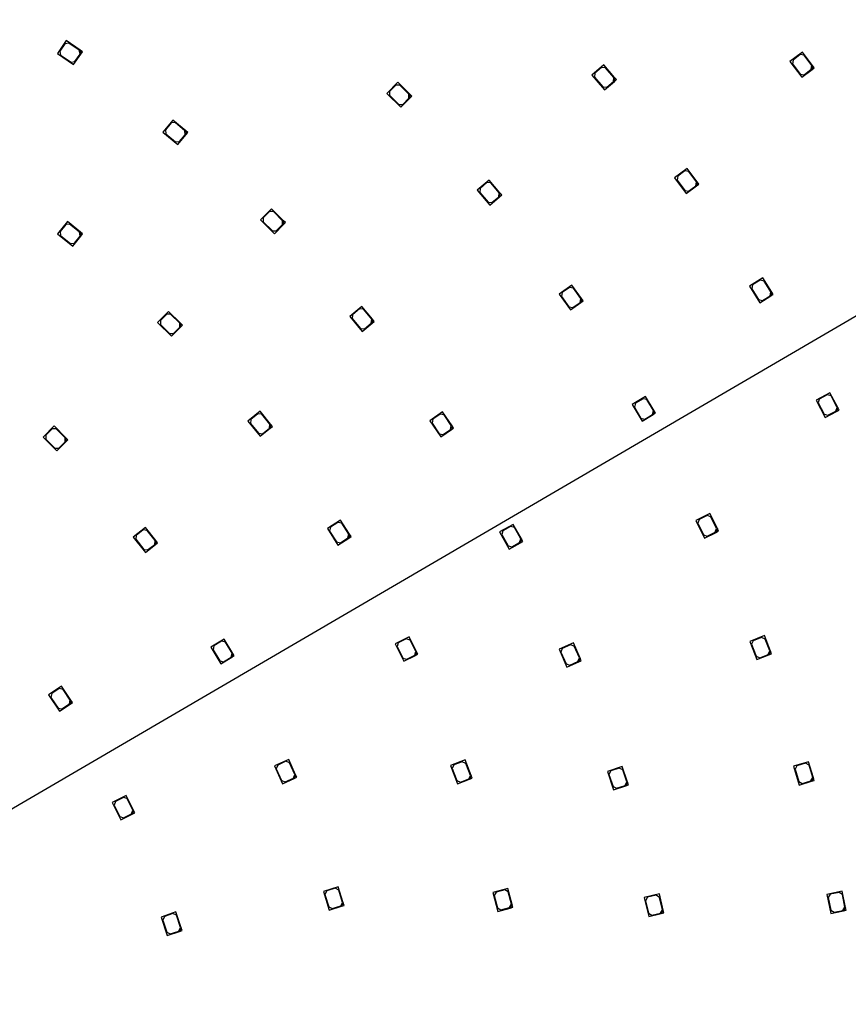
# Model space of a CAD drawing. Header units: millimetres. Extents: x 25 to 1167, y 11 to 816.
# Tile 11 of 18: x 665 to 813, y 315 to 491. Entities that reach past the tile are written whole.
import ezdxf
from ezdxf.enums import TextEntityAlignment as Align

# ---------------------------------------------------------------- set-up
doc = ezdxf.new("R2010")
doc.units = ezdxf.units.MM
doc.layers.add('Default', color=7, linetype='Continuous')
doc.layers.add('RDLED_1_2_740MM_', color=7, linetype='Continuous')
doc.styles.add('SEACAD_Arial', font='arial.ttf')
doc.dimstyles.new('ISO', dxfattribs={"dimtxt": 7.7, "dimasz": 7.7, "dimexe": 3.85, "dimexo": 0, "dimgap": 1.925, "dimtad": 1, "dimtxsty": 'SEACAD_Arial', "dimblk1": '_SE_FILLED', "dimblk2": '_SE_FILLED', "dimsah": 1, "dimcen": 3.85, "dimadec": 0, "dimazin": 0, "dimtfac": 0.5, "dimtdec": 3, "dimtmove": 0, "dimatfit": 3, "dimfxl": 1, "dimarcsym": 0})

# ---------------------------------------------------------------- blocks, each defined once
blk = doc.blocks.new('SE1')
at = {"layer": 'RDLED_1_2_740MM_', "color": 7, "linetype": 'Continuous'}
for p, q in [((673.52, 487.65), (671.94, 485.34)), ((673.27, 487.09), (672.36, 485.77)), ((673.96, 487.22), (673.27, 487.09)), ((676, 485.95), (673.52, 487.65)), ((675.86, 485.93), (673.96, 487.22)), ((671.94, 485.34), (674.83, 483.36)), ((672.36, 485.77), (672.49, 485.08)), ((672.49, 485.08), (674.39, 483.78)), ((674.83, 483.36), (676.13, 485.26)), ((675.08, 483.91), (675.99, 485.23)), ((675.99, 485.23), (675.86, 485.93)), ((676.41, 485.67), (676, 485.95)), ((676, 485.95), (676.13, 485.26)), ((676.13, 485.26), (676.41, 485.67)), ((805.27, 485.59), (803.04, 483.9)), ((804.86, 485.15), (803.58, 484.18)), ((805.56, 485.05), (804.86, 485.15)), ((807.09, 483.2), (805.27, 485.59)), ((806.95, 483.22), (805.56, 485.05)), ((674.39, 483.78), (675.08, 483.91)), ((769.7, 483.32), (767.58, 481.49)), ((769.31, 482.85), (768.1, 481.81)), ((770.02, 482.8), (769.31, 482.85)), ((771.66, 481.05), (769.7, 483.32)), ((803.04, 483.9), (805.16, 481.11)), ((803.58, 484.18), (803.49, 483.48)), ((803.49, 483.48), (804.88, 481.65)), ((806.85, 482.52), (806.95, 483.22)), ((807.09, 483.2), (806.99, 482.5)), ((806.99, 482.5), (807.39, 482.8)), ((807.39, 482.8), (807.09, 483.2)), ((767.58, 481.49), (769.86, 478.84)), ((768.1, 481.81), (768.05, 481.1)), ((768.05, 481.1), (769.55, 479.36)), ((771.52, 481.06), (770.02, 482.8)), ((771.46, 480.35), (771.52, 481.06)), ((771.66, 481.05), (771.61, 480.34)), ((771.98, 480.67), (771.66, 481.05)), ((804.88, 481.65), (805.58, 481.55)), ((805.16, 481.11), (806.99, 482.5)), ((805.58, 481.55), (806.85, 482.52)), ((732.88, 480.2), (730.9, 478.22)), ((732.53, 479.71), (731.39, 478.57)), ((733.23, 479.71), (732.53, 479.71)), ((735, 478.08), (732.88, 480.2)), ((734.86, 478.08), (733.23, 479.71)), ((769.55, 479.36), (770.25, 479.31)), ((769.86, 478.84), (771.61, 480.34)), ((770.25, 479.31), (771.46, 480.35)), ((771.61, 480.34), (771.98, 480.67)), ((730.9, 478.22), (733.37, 475.75)), ((731.39, 478.57), (731.39, 477.87)), ((731.39, 477.87), (733.02, 476.24)), ((734.86, 477.37), (734.86, 478.08)), ((735.35, 477.73), (735, 478.08)), ((735, 478.08), (735, 477.37)), ((735, 477.37), (735.35, 477.73)), ((733.02, 476.24), (733.73, 476.24)), ((733.37, 475.75), (735, 477.37)), ((733.73, 476.24), (734.86, 477.37)), ((692.59, 473.45), (690.8, 471.29)), ((692.29, 472.92), (691.27, 471.69)), ((692.99, 472.99), (692.29, 472.92)), ((694.9, 471.53), (692.59, 473.45)), ((694.76, 471.52), (692.99, 472.99)), ((690.8, 471.29), (693.5, 469.06)), ((691.27, 471.69), (691.33, 470.99)), ((691.33, 470.99), (693.1, 469.52)), ((693.5, 469.06), (694.97, 470.83)), ((693.8, 469.58), (694.83, 470.82)), ((694.83, 470.82), (694.76, 471.52)), ((695.29, 471.21), (694.9, 471.53)), ((694.9, 471.53), (694.97, 470.83)), ((694.97, 470.83), (695.29, 471.21)), ((693.1, 469.52), (693.8, 469.58)), ((784.65, 464.79), (782.4, 463.12)), ((784.23, 464.35), (782.94, 463.4)), ((784.93, 464.24), (784.23, 464.35)), ((786.43, 462.37), (784.65, 464.79)), ((786.29, 462.39), (784.93, 464.24)), ((749.19, 462.7), (747.05, 460.89)), ((748.8, 462.24), (747.57, 461.21)), ((749.5, 462.18), (748.8, 462.24)), ((751.13, 460.42), (749.19, 462.7)), ((750.99, 460.43), (749.5, 462.18)), ((782.4, 463.12), (784.48, 460.31)), ((782.94, 463.4), (782.83, 462.7)), ((782.83, 462.7), (784.2, 460.85)), ((784.48, 460.31), (786.33, 461.67)), ((784.9, 460.74), (786.19, 461.69)), ((786.19, 461.69), (786.29, 462.39)), ((786.43, 462.37), (786.33, 461.67)), ((786.33, 461.67), (786.73, 461.97)), ((786.73, 461.97), (786.43, 462.37)), ((747.05, 460.89), (749.31, 458.22)), ((747.57, 461.21), (747.52, 460.5)), ((747.52, 460.5), (749, 458.75)), ((750.93, 459.72), (750.99, 460.43)), ((751.13, 460.42), (751.07, 459.71)), ((751.07, 459.71), (751.45, 460.03)), ((751.45, 460.03), (751.13, 460.42)), ((784.2, 460.85), (784.9, 460.74)), ((749, 458.75), (749.71, 458.69)), ((749.31, 458.22), (751.07, 459.71)), ((749.71, 458.69), (750.93, 459.72)), ((710.27, 457.55), (708.29, 455.57)), ((709.92, 457.06), (708.79, 455.93)), ((710.63, 457.06), (709.92, 457.06)), ((712.39, 455.43), (710.27, 457.55)), ((712.25, 455.43), (710.63, 457.06)), ((673.73, 455.27), (671.96, 453.09)), ((673.43, 454.74), (672.42, 453.5)), ((674.13, 454.81), (673.43, 454.74)), ((676.06, 453.38), (673.73, 455.27)), ((675.92, 453.37), (674.13, 454.81)), ((708.29, 455.57), (710.77, 453.1)), ((708.79, 455.93), (708.79, 455.22)), ((708.79, 455.22), (710.42, 453.59)), ((710.77, 453.1), (712.39, 454.72)), ((711.12, 453.59), (712.25, 454.72)), ((712.25, 454.72), (712.25, 455.43)), ((712.75, 455.08), (712.39, 455.43)), ((712.39, 455.43), (712.39, 454.72)), ((712.39, 454.72), (712.75, 455.08)), ((671.96, 453.09), (674.69, 450.89)), ((672.42, 453.5), (672.49, 452.79)), ((675.99, 452.66), (675.92, 453.37)), ((676.45, 453.07), (676.06, 453.38)), ((676.06, 453.38), (676.13, 452.68)), ((676.13, 452.68), (676.45, 453.07)), ((710.42, 453.59), (711.12, 453.59)), ((672.49, 452.79), (674.28, 451.34)), ((674.28, 451.34), (674.99, 451.42)), ((674.69, 450.89), (676.13, 452.68)), ((674.99, 451.42), (675.99, 452.66)), ((798.17, 445.19), (795.8, 443.7)), ((797.72, 444.78), (796.36, 443.93)), ((798.41, 444.63), (797.72, 444.78)), ((799.77, 442.65), (798.17, 445.19)), ((799.63, 442.68), (798.41, 444.63)), ((764, 443.92), (761.72, 442.29)), ((761.72, 442.29), (763.75, 439.45)), ((762.27, 442.56), (762.15, 441.86)), ((763.57, 443.49), (762.27, 442.56)), ((764.27, 443.37), (763.57, 443.49)), ((765.74, 441.48), (764, 443.92)), ((765.6, 441.5), (764.27, 443.37)), ((795.8, 443.7), (797.66, 440.73)), ((796.36, 443.93), (796.21, 443.24)), ((796.21, 443.24), (797.43, 441.3)), ((799.47, 441.99), (799.63, 442.68)), ((799.77, 442.65), (799.61, 441.96)), ((800.04, 442.22), (799.77, 442.65)), ((762.15, 441.86), (763.49, 439.99)), ((763.75, 439.45), (765.63, 440.78)), ((764.18, 439.88), (765.49, 440.81)), ((765.49, 440.81), (765.6, 441.5)), ((765.74, 441.48), (765.63, 440.78)), ((765.63, 440.78), (766.03, 441.07)), ((766.03, 441.07), (765.74, 441.48)), ((797.43, 441.3), (798.12, 441.14)), ((797.66, 440.73), (799.61, 441.96)), ((798.12, 441.14), (799.47, 441.99)), ((799.61, 441.96), (800.04, 442.22)), ((691.85, 439.2), (689.87, 437.22)), ((693.98, 437.08), (691.85, 439.2)), ((726.41, 440.09), (724.26, 438.3)), ((726.01, 439.63), (724.78, 438.61)), ((726.72, 439.57), (726.01, 439.63)), ((728.33, 437.78), (726.41, 440.09)), ((728.19, 437.8), (726.72, 439.57)), ((763.49, 439.99), (764.18, 439.88)), ((689.87, 437.22), (692.35, 434.75)), ((691.5, 438.71), (690.37, 437.58)), ((690.37, 437.58), (690.37, 436.87)), ((692.21, 438.71), (691.5, 438.71)), ((693.83, 437.08), (692.21, 438.71)), ((693.83, 436.37), (693.83, 437.08)), ((694.33, 436.73), (693.98, 437.08)), ((693.98, 437.08), (693.98, 436.37)), ((724.26, 438.3), (726.49, 435.61)), ((724.78, 438.61), (724.72, 437.91)), ((724.72, 437.91), (726.19, 436.14)), ((726.49, 435.61), (728.26, 437.08)), ((726.89, 436.07), (728.12, 437.09)), ((728.12, 437.09), (728.19, 437.8)), ((728.33, 437.78), (728.26, 437.08)), ((728.26, 437.08), (728.65, 437.4)), ((728.65, 437.4), (728.33, 437.78)), ((690.37, 436.87), (692, 435.24)), ((692, 435.24), (692.7, 435.24)), ((692.35, 434.75), (693.98, 436.37)), ((692.7, 435.24), (693.83, 436.37)), ((693.98, 436.37), (694.33, 436.73)), ((726.19, 436.14), (726.89, 436.07)), ((777.2, 423.98), (774.8, 422.54)), ((776.74, 423.58), (775.37, 422.77)), ((777.43, 423.41), (776.74, 423.58)), ((778.74, 421.4), (777.2, 423.98)), ((778.6, 421.44), (777.43, 423.41)), ((810.19, 424.63), (807.72, 423.32)), ((807.72, 423.32), (809.35, 420.23)), ((808.29, 423.52), (808.09, 422.84)), ((809.71, 424.26), (808.29, 423.52)), ((810.38, 424.06), (809.71, 424.26)), ((811.59, 421.98), (810.19, 424.63)), ((811.46, 422.02), (810.38, 424.06)), ((708.2, 421.33), (706.03, 419.57)), ((710.09, 419), (708.2, 421.33)), ((740.87, 421.22), (738.56, 419.64)), ((742.57, 418.74), (740.87, 421.22)), ((774.8, 422.54), (776.59, 419.54)), ((775.37, 422.77), (775.19, 422.08)), ((775.19, 422.08), (776.37, 420.1)), ((778.43, 420.75), (778.6, 421.44)), ((778.74, 421.4), (778.57, 420.72)), ((779, 420.97), (778.74, 421.4)), ((808.09, 422.84), (809.16, 420.81)), ((809.35, 420.23), (811.39, 421.31)), ((809.84, 420.6), (811.25, 421.35)), ((811.25, 421.35), (811.46, 422.02)), ((811.59, 421.98), (811.39, 421.31)), ((811.39, 421.31), (811.83, 421.54)), ((811.83, 421.54), (811.59, 421.98)), ((706.03, 419.57), (708.23, 416.85)), ((706.56, 419.87), (706.48, 419.16)), ((707.8, 420.87), (706.56, 419.87)), ((708.5, 420.8), (707.8, 420.87)), ((709.95, 419.01), (708.5, 420.8)), ((738.56, 419.64), (740.54, 416.75)), ((739.11, 419.89), (738.98, 419.2)), ((740.43, 420.8), (739.11, 419.89)), ((741.13, 420.67), (740.43, 420.8)), ((742.43, 418.77), (741.13, 420.67)), ((776.37, 420.1), (777.06, 419.93)), ((776.59, 419.54), (778.57, 420.72)), ((777.06, 419.93), (778.43, 420.75)), ((778.57, 420.72), (779, 420.97)), ((809.16, 420.81), (809.84, 420.6)), ((671.35, 418.69), (669.37, 416.71)), ((671, 418.2), (669.87, 417.07)), ((671.7, 418.2), (671, 418.2)), ((673.47, 416.57), (671.35, 418.69)), ((673.33, 416.57), (671.7, 418.2)), ((706.48, 419.16), (707.93, 417.38)), ((708.23, 416.85), (710.02, 418.3)), ((708.63, 417.3), (709.88, 418.31)), ((709.88, 418.31), (709.95, 419.01)), ((710.09, 419), (710.02, 418.3)), ((710.02, 418.3), (710.41, 418.61)), ((710.41, 418.61), (710.09, 419)), ((738.98, 419.2), (740.28, 417.3)), ((740.54, 416.75), (742.44, 418.05)), ((740.98, 417.17), (742.3, 418.07)), ((742.3, 418.07), (742.43, 418.77)), ((742.57, 418.74), (742.44, 418.05)), ((742.44, 418.05), (742.85, 418.33)), ((742.85, 418.33), (742.57, 418.74)), ((669.37, 416.71), (671.85, 414.24)), ((669.87, 417.07), (669.87, 416.36)), ((669.87, 416.36), (671.49, 414.73)), ((671.85, 414.24), (673.47, 415.87)), ((672.2, 414.73), (673.33, 415.87)), ((673.33, 415.87), (673.33, 416.57)), ((673.83, 416.22), (673.47, 416.57)), ((673.47, 416.57), (673.47, 415.87)), ((673.47, 415.87), (673.83, 416.22)), ((707.93, 417.38), (708.63, 417.3)), ((740.28, 417.3), (740.98, 417.17)), ((671.49, 414.73), (672.2, 414.73)), ((722.59, 401.85), (720.25, 400.32)), ((724.23, 399.33), (722.59, 401.85)), ((788.72, 403.01), (786.2, 401.78)), ((786.2, 401.78), (787.74, 398.64)), ((786.79, 401.96), (786.56, 401.29)), ((788.22, 402.66), (786.79, 401.96)), ((788.89, 402.43), (788.22, 402.66)), ((790.04, 400.32), (788.72, 403.01)), ((789.9, 400.36), (788.89, 402.43)), ((687.72, 400.54), (685.52, 398.82)), ((687.31, 400.1), (686.05, 399.11)), ((688.01, 400.01), (687.31, 400.1)), ((689.57, 398.18), (687.72, 400.54)), ((689.43, 398.2), (688.01, 400.01)), ((720.25, 400.32), (722.15, 397.39)), ((720.8, 400.56), (720.66, 399.87)), ((722.14, 401.44), (720.8, 400.56)), ((722.84, 401.29), (722.14, 401.44)), ((724.09, 399.36), (722.84, 401.29)), ((753.52, 401.09), (751.08, 399.73)), ((753.05, 400.71), (751.65, 399.93)), ((753.73, 400.52), (753.05, 400.71)), ((754.98, 398.47), (753.52, 401.09)), ((754.85, 398.51), (753.73, 400.52)), ((786.56, 401.29), (787.57, 399.22)), ((789.67, 399.69), (789.9, 400.36)), ((790.04, 400.32), (789.81, 399.65)), ((790.26, 399.87), (790.04, 400.32)), ((685.52, 398.82), (687.68, 396.06)), ((686.05, 399.11), (685.97, 398.41)), ((685.97, 398.41), (687.39, 396.6)), ((720.66, 399.87), (721.91, 397.94)), ((722.15, 397.39), (724.08, 398.64)), ((722.6, 397.8), (723.94, 398.67)), ((723.94, 398.67), (724.09, 399.36)), ((724.23, 399.33), (724.08, 398.64)), ((724.08, 398.64), (724.5, 398.91)), ((724.5, 398.91), (724.23, 399.33)), ((751.08, 399.73), (752.78, 396.67)), ((751.65, 399.93), (751.46, 399.25)), ((751.46, 399.25), (752.58, 397.24)), ((754.66, 397.83), (754.85, 398.51)), ((754.98, 398.47), (754.79, 397.79)), ((755.23, 398.03), (754.98, 398.47)), ((787.57, 399.22), (788.24, 398.99)), ((787.74, 398.64), (789.81, 399.65)), ((788.24, 398.99), (789.67, 399.69)), ((789.81, 399.65), (790.26, 399.87)), ((687.39, 396.6), (688.09, 396.51)), ((687.68, 396.06), (689.49, 397.48)), ((688.09, 396.51), (689.35, 397.5)), ((689.35, 397.5), (689.43, 398.2)), ((689.57, 398.18), (689.49, 397.48)), ((689.49, 397.48), (689.88, 397.79)), ((689.88, 397.79), (689.57, 398.18)), ((721.91, 397.94), (722.6, 397.8)), ((752.58, 397.24), (753.26, 397.05)), ((752.78, 396.67), (754.79, 397.79)), ((753.26, 397.05), (754.66, 397.83)), ((754.79, 397.79), (755.23, 398.03)), ((734.87, 380.97), (732.37, 379.69)), ((734.38, 380.6), (732.95, 379.88)), ((735.05, 380.39), (734.38, 380.6)), ((736.23, 378.29), (734.87, 380.97)), ((798.46, 381.17), (795.86, 380.15)), ((797.94, 380.86), (796.45, 380.27)), ((798.59, 380.57), (797.94, 380.86)), ((799.56, 378.37), (798.46, 381.17)), ((701.79, 380.55), (699.39, 379.1)), ((699.39, 379.1), (701.2, 376.11)), ((699.96, 379.33), (699.79, 378.64)), ((701.33, 380.16), (699.96, 379.33)), ((702.01, 379.99), (701.33, 380.16)), ((703.34, 377.99), (701.79, 380.55)), ((703.2, 378.02), (702.01, 379.99)), ((732.37, 379.69), (733.96, 376.58)), ((732.95, 379.88), (732.74, 379.21)), ((732.74, 379.21), (733.78, 377.16)), ((736.1, 378.34), (735.05, 380.39)), ((764.27, 379.88), (761.71, 378.75)), ((762.3, 378.9), (762.04, 378.24)), ((763.76, 379.55), (762.3, 378.9)), ((764.42, 379.29), (763.76, 379.55)), ((765.48, 377.14), (764.27, 379.88)), ((765.35, 377.19), (764.42, 379.29)), ((795.86, 380.15), (797.13, 376.89)), ((796.45, 380.27), (796.17, 379.63)), ((796.17, 379.63), (797, 377.48)), ((799.43, 378.43), (798.59, 380.57)), ((699.79, 378.64), (700.98, 376.68)), ((701.2, 376.11), (703.17, 377.3)), ((701.66, 376.51), (703.03, 377.33)), ((703.03, 377.33), (703.2, 378.02)), ((703.34, 377.99), (703.17, 377.3)), ((703.17, 377.3), (703.6, 377.56)), ((703.6, 377.56), (703.34, 377.99)), ((733.78, 377.16), (734.45, 376.94)), ((733.96, 376.58), (736.01, 377.62)), ((734.45, 376.94), (735.88, 377.66)), ((735.88, 377.66), (736.1, 378.34)), ((736.23, 378.29), (736.01, 377.62)), ((736.01, 377.62), (736.46, 377.85)), ((736.46, 377.85), (736.23, 378.29)), ((761.71, 378.75), (763.12, 375.55)), ((762.04, 378.24), (762.97, 376.14)), ((765.09, 376.53), (765.35, 377.19)), ((765.48, 377.14), (765.23, 376.48)), ((765.68, 376.68), (765.48, 377.14)), ((797, 377.48), (797.65, 377.2)), ((797.13, 376.89), (799.27, 377.73)), ((797.65, 377.2), (799.14, 377.78)), ((799.14, 377.78), (799.43, 378.43)), ((799.56, 378.37), (799.27, 377.73)), ((799.27, 377.73), (799.74, 377.91)), ((799.74, 377.91), (799.56, 378.37)), ((700.98, 376.68), (701.66, 376.51)), ((762.97, 376.14), (763.63, 375.88)), ((763.12, 375.55), (765.23, 376.48)), ((763.63, 375.88), (765.09, 376.53)), ((765.23, 376.48), (765.68, 376.68)), ((672.7, 372.11), (670.37, 370.55)), ((674.37, 369.62), (672.7, 372.11)), ((670.37, 370.55), (672.32, 367.64)), ((670.93, 370.8), (670.79, 370.11)), ((670.79, 370.11), (672.07, 368.2)), ((672.26, 371.69), (670.93, 370.8)), ((672.95, 371.56), (672.26, 371.69)), ((674.23, 369.64), (672.95, 371.56)), ((672.32, 367.64), (674.23, 368.92)), ((672.76, 368.06), (674.09, 368.95)), ((674.09, 368.95), (674.23, 369.64)), ((674.37, 369.62), (674.23, 368.92)), ((674.23, 368.92), (674.65, 369.2)), ((674.65, 369.2), (674.37, 369.62)), ((672.07, 368.2), (672.76, 368.06)), ((713.34, 359.01), (710.79, 357.86)), ((710.79, 357.86), (712.22, 354.67)), ((711.37, 358.02), (711.12, 357.36)), ((712.83, 358.68), (711.37, 358.02)), ((713.49, 358.43), (712.83, 358.68)), ((714.57, 356.28), (713.34, 359.01)), ((714.44, 356.33), (713.49, 358.43)), ((744.89, 358.92), (742.28, 357.91)), ((742.28, 357.91), (743.54, 354.65)), ((742.88, 358.03), (742.59, 357.39)), ((744.37, 358.61), (742.88, 358.03)), ((745.02, 358.32), (744.37, 358.61)), ((745.97, 356.12), (744.89, 358.92)), ((745.84, 356.17), (745.02, 358.32)), ((773.01, 357.77), (770.36, 356.88)), ((773.96, 354.93), (773.01, 357.77)), ((806.37, 358.59), (803.69, 357.79)), ((803.69, 357.79), (804.69, 354.44)), ((804.29, 357.87), (803.95, 357.25)), ((805.82, 358.33), (804.29, 357.87)), ((806.45, 357.99), (805.82, 358.33)), ((807.23, 355.72), (806.37, 358.59)), ((807.1, 355.79), (806.45, 357.99)), ((711.12, 357.36), (712.07, 355.26)), ((714.19, 355.67), (714.44, 356.33)), ((714.57, 356.28), (714.32, 355.62)), ((714.78, 355.82), (714.57, 356.28)), ((742.59, 357.39), (743.41, 355.24)), ((745.55, 355.53), (745.84, 356.17)), ((745.97, 356.12), (745.68, 355.47)), ((746.15, 355.65), (745.97, 356.12)), ((770.36, 356.88), (771.47, 353.56)), ((770.96, 356.98), (770.64, 356.34)), ((770.64, 356.34), (771.37, 354.16)), ((772.47, 357.48), (770.96, 356.98)), ((773.11, 357.17), (772.47, 357.48)), ((773.84, 354.99), (773.11, 357.17)), ((803.95, 357.25), (804.61, 355.04)), ((712.07, 355.26), (712.73, 355.01)), ((712.22, 354.67), (714.32, 355.62)), ((712.73, 355.01), (714.19, 355.67)), ((714.32, 355.62), (714.78, 355.82)), ((743.41, 355.24), (744.06, 354.95)), ((743.54, 354.65), (745.68, 355.47)), ((744.06, 354.95), (745.55, 355.53)), ((745.68, 355.47), (746.15, 355.65)), ((771.47, 353.56), (773.65, 354.29)), ((772, 353.85), (773.52, 354.36)), ((773.52, 354.36), (773.84, 354.99)), ((773.96, 354.93), (773.65, 354.29)), ((773.65, 354.29), (774.12, 354.45)), ((774.12, 354.45), (773.96, 354.93)), ((804.61, 355.04), (805.23, 354.71)), ((804.69, 354.44), (806.89, 355.1)), ((805.23, 354.71), (806.77, 355.16)), ((806.77, 355.16), (807.1, 355.79)), ((807.23, 355.72), (806.89, 355.1)), ((806.89, 355.1), (807.37, 355.24)), ((807.37, 355.24), (807.23, 355.72)), ((684.24, 352.58), (681.73, 351.34)), ((685.57, 349.89), (684.24, 352.58)), ((771.37, 354.16), (772, 353.85)), ((681.73, 351.34), (683.28, 348.21)), ((682.32, 351.52), (682.09, 350.85)), ((682.09, 350.85), (683.11, 348.79)), ((683.75, 352.23), (682.32, 351.52)), ((684.42, 352), (683.75, 352.23)), ((685.44, 349.94), (684.42, 352)), ((683.28, 348.21), (685.34, 349.22)), ((683.78, 348.56), (685.21, 349.27)), ((685.21, 349.27), (685.44, 349.94)), ((685.57, 349.89), (685.34, 349.22)), ((685.34, 349.22), (685.79, 349.45)), ((685.79, 349.45), (685.57, 349.89)), ((683.11, 348.79), (683.78, 348.56)), ((722.21, 336.24), (719.54, 335.41)), ((719.54, 335.41), (720.58, 332.06)), ((720.14, 335.49), (719.81, 334.86)), ((719.81, 334.86), (720.5, 332.67)), ((721.67, 335.97), (720.14, 335.49)), ((722.29, 335.64), (721.67, 335.97)), ((723.1, 333.38), (722.21, 336.24)), ((722.98, 333.44), (722.29, 335.64)), ((752.56, 335.94), (749.86, 335.21)), ((749.86, 335.21), (750.76, 331.83)), ((750.46, 335.27), (750.11, 334.66)), ((752.01, 335.69), (750.46, 335.27)), ((752.62, 335.33), (752.01, 335.69)), ((753.34, 333.04), (752.56, 335.94)), ((753.21, 333.11), (752.62, 335.33)), ((779.67, 334.95), (776.95, 334.31)), ((780.36, 332.03), (779.67, 334.95)), ((812.39, 335.44), (809.65, 334.87)), ((809.65, 334.87), (810.37, 331.44)), ((810.25, 334.89), (809.87, 334.3)), ((811.82, 335.22), (810.25, 334.89)), ((812.41, 334.84), (811.82, 335.22)), ((813, 332.51), (812.39, 335.44)), ((812.88, 332.58), (812.41, 334.84)), ((722.65, 332.81), (722.98, 333.44)), ((723.1, 333.38), (722.78, 332.75)), ((723.25, 332.9), (723.1, 333.38)), ((750.11, 334.66), (750.7, 332.44)), ((752.86, 332.5), (753.21, 333.11)), ((753.34, 333.04), (752.98, 332.43)), ((753.47, 332.56), (753.34, 333.04)), ((776.95, 334.31), (777.75, 330.9)), ((777.56, 334.35), (777.18, 333.74)), ((777.18, 333.74), (777.71, 331.51)), ((779.11, 334.71), (777.56, 334.35)), ((779.71, 334.34), (779.11, 334.71)), ((780.24, 332.1), (779.71, 334.34)), ((809.87, 334.3), (810.34, 332.05)), ((693.14, 331.72), (690.49, 330.82)), ((692.6, 331.43), (691.09, 330.92)), ((693.24, 331.12), (692.6, 331.43)), ((694.1, 328.88), (693.14, 331.72)), ((720.5, 332.67), (721.12, 332.34)), ((720.58, 332.06), (722.78, 332.75)), ((721.12, 332.34), (722.65, 332.81)), ((722.78, 332.75), (723.25, 332.9)), ((750.7, 332.44), (751.32, 332.09)), ((750.76, 331.83), (752.98, 332.43)), ((751.32, 332.09), (752.86, 332.5)), ((752.98, 332.43), (753.47, 332.56)), ((777.71, 331.51), (778.31, 331.13)), ((777.75, 330.9), (779.99, 331.43)), ((778.31, 331.13), (779.87, 331.5)), ((779.87, 331.5), (780.24, 332.1)), ((780.36, 332.03), (779.99, 331.43)), ((779.99, 331.43), (780.48, 331.54)), ((780.48, 331.54), (780.36, 332.03)), ((810.34, 332.05), (810.93, 331.66)), ((810.37, 331.44), (812.62, 331.92)), ((810.93, 331.66), (812.5, 331.99)), ((812.5, 331.99), (812.88, 332.58)), ((813, 332.51), (812.62, 331.92)), ((812.62, 331.92), (813.11, 332.02)), ((813.11, 332.02), (813, 332.51)), ((690.49, 330.82), (691.61, 327.5)), ((691.09, 330.92), (690.78, 330.28)), ((690.78, 330.28), (691.52, 328.1)), ((693.98, 328.94), (693.24, 331.12)), ((691.52, 328.1), (692.15, 327.79)), ((691.61, 327.5), (693.79, 328.24)), ((692.15, 327.79), (693.67, 328.31)), ((693.67, 328.31), (693.98, 328.94)), ((694.1, 328.88), (693.79, 328.24)), ((693.79, 328.24), (694.27, 328.4)), ((694.27, 328.4), (694.1, 328.88))]:
    blk.add_line(p, q, dxfattribs=at)
blk.add_arc((529.52, 271.79), 370, 14.6322, 75.3678, dxfattribs=at)
blk = doc.blocks.new('DMBLK8')
at = {"layer": 'Default', "linetype": 'Continuous'}
blk.add_hatch(color=7, dxfattribs=at).paths.add_polyline_path([(855.02, 463.38), (849.02, 458.39), (856.32, 461.16)])
at = {"layer": 'Default', "color": 7, "linetype": 'Continuous'}
blk.add_line((529.52, 271.79), (892.96, 484.05), dxfattribs=at)
at = {"layer": 'Default', "color": 7, "linetype": 'Continuous', "style": 'SEACAD_Arial'}
for s, p in [('370', (870.17, 481.88)), ('R', (859.53, 475.67))]:
    blk.add_text(s, height=7.7, rotation=30.2853, dxfattribs=at).set_placement(p, align=Align.TOP_LEFT)
blk = doc.blocks.new('_SE_FILLED')
at = {"color": 0}
blk.add_line((0, 0), (-1, 0), dxfattribs=at)
blk.add_solid([(0, 0), (-1, -0.1665), (-1, 0.1665), (0, 0)], dxfattribs=at)

msp = doc.modelspace()

# ---------------------------------------------------------------- block references
at = {"layer": 'Default'}
msp.add_blockref('SE1', (0, 0), dxfattribs=at)

# ---------------------------------------------------------------- dimensions: what is measured, and where the dimension line sits
at = {"layer": 'Default', "color": 7, "linetype": 'Continuous'}
dim = msp.add_radius_dim(center=(529.516, 271.792), mpoint=(849.02, 458.385), text='\\A1;<>', dimstyle='ISO', override={"dimtolj": 1}, dxfattribs=at)
dim.commit()
dim.dimension.update_dxf_attribs({"geometry": 'DMBLK8', "text_midpoint": (862.057, 465.999), "dimtype": 164})

doc.saveas('drawing.dxf')
